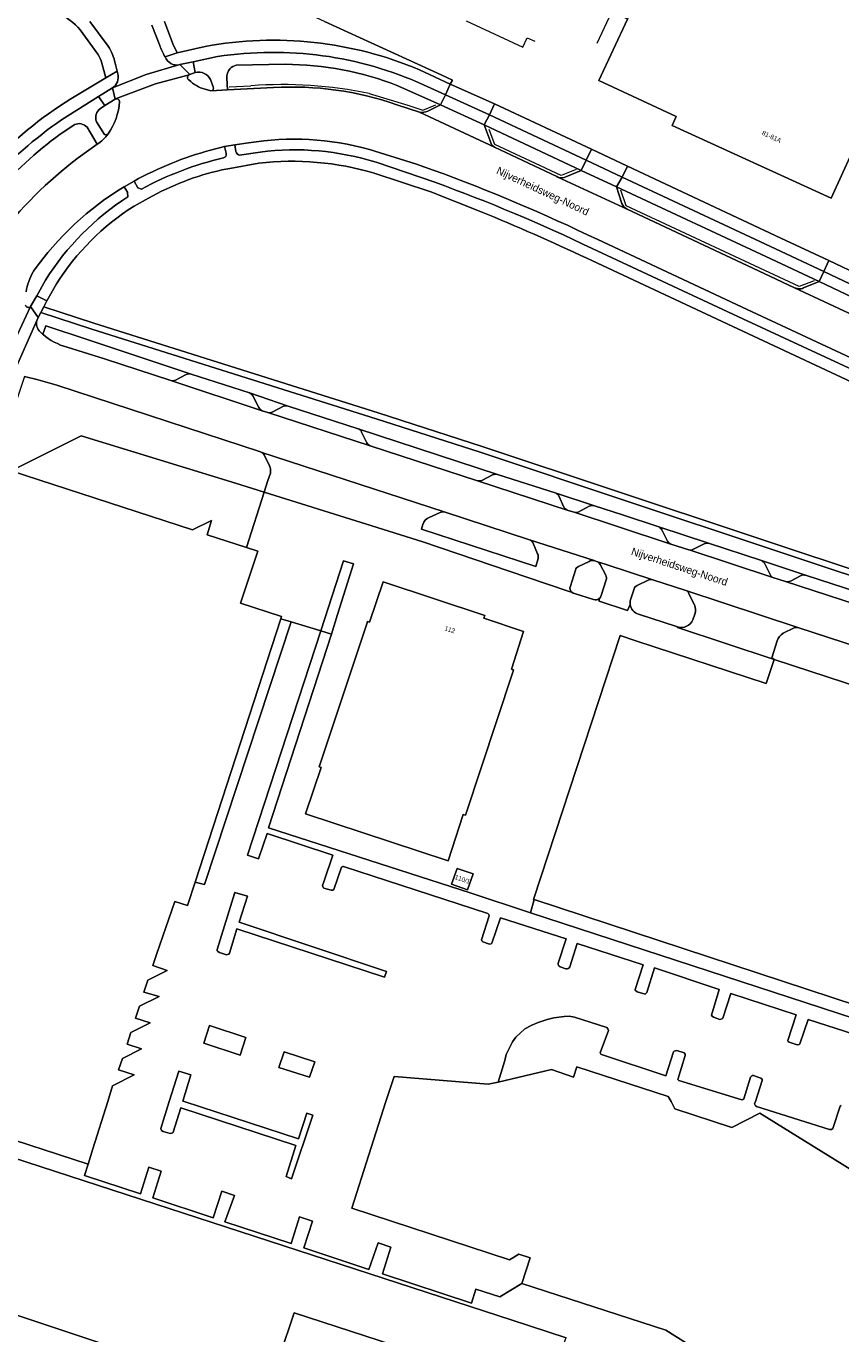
# Model space of a CAD drawing. Header units: metres. Extents: x 151448 to 154749, y 463108 to 465296.
# Tile 143 of 256: x 152706 to 152839, y 464462 to 464676. Entities that reach past the tile are written whole.
import ezdxf
from ezdxf.enums import TextEntityAlignment as Align

# ---------------------------------------------------------------- set-up
doc = ezdxf.new("R2010")
doc.units = ezdxf.units.M
for name, color, linetype, lineweight in [('B-PV-IE-TERREINAFSCHEIDING_KUNSTMATIG_HEKWERK-G', 253, 'Continuous', 9), ('B-PV-OG-BEBOUWING-GV', 1, 'Continuous', 9), ('B-PV-OG-BEBOUWING-T18', 2, 'Continuous', 9), ('B-PV-OG-TERREIN_BEGROEID-GV', 253, 'Continuous', 9), ('B-PV-OG-TERREIN_ERF-GV', 253, 'Continuous', 9), ('B-PV-OG-TOPOGRAFIE-T18', 2, 'Continuous', 9), ('B-PV-VH-GESLOTENVERHARDING_ASFALT-GV', 253, 'Continuous', 9), ('B-PV-VH-OPENVERHARDING_BETONSTRAATSTEEN-GV', 253, 'Continuous', 9), ('B-PV-VH-OPENVERHARDING_TEGEL-GV', 253, 'Continuous', 9)]:
    doc.layers.add(name, color=color, linetype=linetype, lineweight=lineweight)
doc.styles.add('Drong', font='txt', dxfattribs={"height": 1.8})

msp = doc.modelspace()

# ---------------------------------------------------------------- linework, layer by layer
at = {"layer": 'B-PV-IE-TERREINAFSCHEIDING_KUNSTMATIG_HEKWERK-G', "flags": 128}
for points in [[(152777.519, 464676.873), (152786.772, 464672.538), (152787.497, 464674.087), (152788.723, 464673.524)], [(152798.933, 464673.183), (152801.338, 464678.339)], [(152738.757, 464666.04), (152742.315, 464666.217)], [(152761.669, 464664.937), (152767.963, 464663.068), (152770.422, 464662.236), (152772.547, 464663.094)], [(152795.484, 464652.506), (152793.069, 464651.556), (152782.189, 464656.623), (152781.28, 464659.068)], [(152834.395, 464634.302), (152831.937, 464633.354), (152803.646, 464646.569), (152802.78, 464649.123)], [(152747.226, 464579.014), (152748.879, 464578.504)], [(152748.879, 464578.504), (152753.717, 464577.015)], [(152756.452, 464579.701), (152755.465, 464576.476)], [(152755.465, 464576.476), (152745.195, 464544.803), (152778.173, 464534.138)], [(152753.717, 464577.015), (152755.465, 464576.476)], [(152778.173, 464534.138), (152788.044, 464530.858)], [(152788.65, 464533.028), (152788.044, 464530.858)], [(152788.044, 464530.858), (152848.989, 464510.968)], [(152785.054, 464464.205), (152675.161, 464500)]]:
    msp.add_lwpolyline(points, dxfattribs=at)
at = {"layer": 'B-PV-IE-TERREINAFSCHEIDING_KUNSTMATIG_HEKWERK-G'}
msp.add_lwpolyline([(152761.669, 464664.937, 0.0709901), (152742.315, 464666.217)], format="xyb", dxfattribs=at)
at = {"layer": 'B-PV-OG-BEBOUWING-GV', "flags": 128}
for points in [[(152853.139, 464783.228), (152823.59, 464719.448), (152824.038, 464719.243), (152821.342, 464713.509), (152821.103, 464713.656), (152803.912, 464677.138), (152799.184, 464667.095), (152811.847, 464661.188), (152811.187, 464659.743), (152837.215, 464647.858), (152842.275, 464658.941), (152855.061, 464653.103), (152860.258, 464650.73), (152877.517, 464687.376), (152877.128, 464687.641), (152879.736, 464693.166), (152880.065, 464692.99), (152895.887, 464726.708), (152909.901, 464757.056), (152853.223, 464783.409)], [(152785.115, 464570.247), (152785.24, 464570.626), (152784.937, 464570.726), (152786.899, 464576.924), (152780.396, 464579.077), (152780.553, 464579.552), (152763.961, 464585.045), (152761.681, 464578.426), (152761.358, 464578.533), (152761.242, 464578.182), (152753.494, 464554.776), (152753.798, 464554.675), (152751.255, 464547.09), (152774.558, 464539.375), (152777.044, 464546.979), (152777.376, 464546.869)], [(152860.299, 464509.5), (152861.611, 464513.496), (152862.541, 464516.329), (152864.697, 464522.893), (152874.478, 464552.678), (152869.594, 464554.282), (152869.892, 464555.189), (152865.171, 464556.739), (152864.872, 464555.83), (152841.267, 464563.582), (152842.556, 464567.51), (152842.388, 464567.565), (152827.856, 464572.337), (152826.562, 464568.395), (152805.255, 464575.392), (152802.694, 464576.233), (152788.521, 464533.07), (152788.65, 464533.028), (152849.649, 464512.997)], [(152776.034, 464538.148), (152775.113, 464535.552), (152777.706, 464534.632), (152778.627, 464537.228)], [(152735.509, 464512.407), (152734.589, 464509.569), (152740.555, 464507.588), (152741.454, 464510.46)], [(152747.754, 464508.114), (152746.861, 464505.574), (152751.901, 464503.951), (152752.78, 464506.464)]]:
    msp.add_lwpolyline(points, close=True, dxfattribs=at)
for points in [[(152684.172, 464500), (152715.685, 464489.727), (152716.478, 464492.268), (152718.891, 464500), (152719.689, 464502.558), (152723.22, 464504.345), (152720.663, 464505.187), (152721.31, 464507.049), (152724.396, 464508.615), (152722.045, 464509.375), (152722.673, 464511.307), (152725.814, 464512.884), (152723.438, 464513.628), (152724.085, 464515.622), (152727.294, 464517.197), (152724.816, 464517.879), (152725.463, 464519.867), (152728.589, 464521.441), (152726.247, 464522.254), (152726.921, 464524.195), (152729.888, 464532.741), (152731.94, 464532.073), (152733.184, 464535.895), (152747.226, 464579.014), (152747.334, 464579.346), (152740.622, 464581.531), (152741.331, 464583.667), (152743.452, 464590.055), (152741.594, 464590.655), (152735.178, 464592.726), (152735.884, 464595.068), (152732.779, 464593.557), (152703.12, 464603.229)], [(152841.739, 464488.076), (152825.545, 464498.062), (152820.944, 464495.74), (152811.629, 464498.814), (152811.012, 464500), (152810.538, 464500.804), (152795.579, 464505.676), (152795.085, 464503.987), (152791.482, 464505.226), (152782.736, 464503.187), (152781.12, 464502.81), (152765.753, 464504.084), (152764.394, 464500), (152758.806, 464482.533), (152784.621, 464474.104), (152786.1, 464475.002), (152787.973, 464474.393), (152786.611, 464470.198), (152810.152, 464462.555), (152817.329, 464458.061)], [(152692.171, 464430.63), (152694.498, 464437.241), (152696.757, 464436.503), (152694.556, 464429.806), (152712.037, 464424.063), (152714.248, 464430.792), (152777.106, 464410.266), (152784.912, 464434.18), (152786.088, 464437.782), (152786.268, 464438.248), (152788.542, 464445.196), (152788.986, 464446.557), (152790.529, 464451.293), (152790.731, 464451.931), (152749.384, 464465.402), (152744.715, 464451.421), (152662.632, 464478.836), (152653.254, 464450.758)]]:
    msp.add_lwpolyline(points, dxfattribs=at)
at = {"layer": 'B-PV-OG-TERREIN_BEGROEID-GV', "flags": 128}
for points in [[(152769.895, 464668.83), (152774.906, 464666.514), (152775.247, 464667.137), (152773.395, 464667.99), (152754.366, 464676.753), (152733.356, 464686.428), (152733.784, 464687.375), (152729.774, 464685.244), (152728.108, 464681.032)], [(152717.258, 464671.393), (152714.394, 464675.365)], [(152728.176, 464676.726), (152729.556, 464673.096), (152730.233, 464671.59), (152734.84, 464672.663)], [(152712.846, 464664.095), (152718.592, 464667.512), (152717.936, 464669.913)], [(152733.216, 464668.391), (152732.317, 464668.065)], [(152747.908, 464669.744), (152739.911, 464669.572)], [(152736.155, 464666.072), (152735.703, 464667.242)], [(152738.351, 464667.448), (152738.473, 464665.586), (152746.011, 464665.921)], [(152773.294, 464663.097), (152766.332, 464666.232)], [(152720.179, 464664.071), (152720.125, 464664.05), (152718.4, 464662.979), (152717.733, 464662.521)], [(152734.813, 464665.646), (152735.78, 464665.401)], [(152766.148, 464663.132), (152769.873, 464661.895)], [(152771.242, 464662.047), (152773.294, 464663.097)], [(152713.49, 464659.865), (152711.135, 464658.323)], [(152717.038, 464660.336), (152718.354, 464658.276)], [(152793.831, 464651.343), (152796.292, 464652.356), (152780.469, 464659.855), (152781.448, 464657.224)], [(152714.04, 464654.416), (152717.176, 464656.666), (152715.505, 464659.433)], [(152737.981, 464656.282), (152735.686, 464655.679)], [(152738.24, 464655.191), (152737.981, 464656.282)], [(152741.919, 464656.889), (152739.683, 464656.558), (152739.864, 464655.449)], [(152740.458, 464654.856), (152743.839, 464655.371)], [(152772.132, 464652.422), (152769.413, 464653.414), (152761.675, 464655.81)], [(152782.122, 464656.178), (152792.344, 464651.353), (152792.507, 464651.278)], [(152743.618, 464653.553), (152738.851, 464652.695), (152737.576, 464652.465)], [(152762.766, 464653.707), (152772.398, 464650.432)], [(152779.973, 464645.618), (152771.714, 464648.86), (152762.483, 464651.931)], [(152722.191, 464648.058), (152722.1, 464648.817), (152721.581, 464649.71)], [(152723.203, 464650.624), (152723.823, 464649.541), (152724.431, 464649.323)], [(152802.081, 464649.71), (152802.979, 464646.973)], [(152832.683, 464633.139), (152835.22, 464634.186), (152827.339, 464637.878), (152802.081, 464649.71)], [(152725.554, 464647.844), (152723.194, 464646.523)], [(152803.823, 464646.042), (152826.22, 464635.499), (152831.224, 464633.143), (152831.892, 464633.01)], [(152798.139, 464639.572), (152822.73, 464628.086), (152873.753, 464604.432), (152891.707, 464593.416), (152893.109, 464592.738), (152893.838, 464594.332), (152892.314, 464595.073), (152891.301, 464595.667), (152874.341, 464605.862), (152823.452, 464629.619), (152799.016, 464641.061)], [(152872.735, 464602.685), (152821.959, 464626.449), (152797.225, 464638.01)], [(152706.757, 464635.872), (152706.713, 464635.795)], [(152707.3, 464631.869), (152708.738, 464634.413)], [(152706.287, 464630.075), (152707.3, 464631.869)], [(152710.51, 464633.795), (152708.933, 464631.037), (152708.425, 464630.041), (152716.614, 464627.356), (152763.111, 464612.69), (152780.124, 464607.188), (152867.839, 464577.985)], [(152867.839, 464577.985), (152780.124, 464607.188), (152763.111, 464612.69), (152716.614, 464627.356), (152708.425, 464630.041), (152707.965, 464629.139), (152716.308, 464626.404), (152762.807, 464611.737), (152779.812, 464606.238), (152803.786, 464598.257), (152874.404, 464574.746)], [(152732.514, 464619.045), (152715.684, 464624.647), (152708.745, 464626.952), (152708.26, 464625.557)], [(152712.272, 464623.434), (152718.365, 464621.561), (152729.228, 464617.99)], [(152729.987, 464618.047), (152731.743, 464618.97)], [(152743.921, 464606.284), (152743.885, 464606.296), (152710.566, 464617.221), (152707.545, 464618.128), (152705.294, 464618.663), (152701.145, 464606.388), (152699.963, 464606.797), (152699.455, 464605.234), (152700.65, 464604.868), (152699.512, 464601.424)], [(152748.382, 464613.783), (152742.091, 464615.947)], [(152742.631, 464615.473), (152743.584, 464613.595)], [(152744.163, 464613.041), (152745.099, 464612.731)], [(152745.791, 464612.832), (152747.629, 464613.809)], [(152699.512, 464601.424), (152702.643, 464602.991), (152702.438, 464603.452), (152703.12, 464603.229), (152714.551, 464608.949), (152739.78, 464601.175), (152744.475, 464599.706), (152744.488, 464599.702), (152745.102, 464601.621), (152745.497, 464602.853)], [(152782.613, 464602.617), (152759.847, 464610.106)], [(152760.394, 464609.544), (152761.283, 464607.797)], [(152761.799, 464607.322), (152779.371, 464601.587)], [(152745.367, 464604.046), (152744.456, 464605.817)], [(152780.068, 464601.644), (152781.947, 464602.589)], [(152798.513, 464597.505), (152792.225, 464599.536)], [(152792.686, 464599.104), (152793.494, 464597.268)], [(152773.25, 464596.403), (152771.456, 464595.592)], [(152787.879, 464591.939), (152773.916, 464596.485)], [(152794.185, 464596.738), (152795.185, 464596.418)], [(152795.848, 464596.433), (152797.644, 464597.4)], [(152770.419, 464594.423), (152770.178, 464593.646), (152788.893, 464587.553), (152789.272, 464588.888)], [(152817.11, 464591.347), (152808.993, 464594.035)], [(152809.481, 464593.569), (152810.443, 464591.685)], [(152789.185, 464589.632), (152788.387, 464591.465)], [(152810.981, 464591.21), (152813.923, 464590.287), (152813.958, 464590.275)], [(152814.599, 464590.316), (152816.426, 464591.25)], [(152795.375, 464586.95), (152794.561, 464584.35)], [(152797.606, 464588.397), (152795.881, 464587.532)], [(152798.815, 464588.384), (152798.419, 464588.512)], [(152800.347, 464586.129), (152799.447, 464587.879)], [(152832.996, 464586.119), (152825.785, 464588.508)], [(152826.303, 464588.089), (152827.274, 464586.136)], [(152799.608, 464582.783), (152800.423, 464585.347)], [(152807.273, 464585.3), (152805.463, 464584.451)], [(152813.412, 464583.634), (152808.045, 464585.364), (152808.036, 464585.367)], [(152827.672, 464585.737), (152829.749, 464585.079)], [(152830.524, 464585.169), (152832.296, 464586.083)], [(152795.207, 464583.14), (152798.338, 464582.155)], [(152804.954, 464583.901), (152804.392, 464582.107)], [(152814.84, 464581.292), (152813.939, 464583.093)], [(152805.716, 464579.742), (152811.926, 464577.706)], [(152814.595, 464578.814), (152814.915, 464579.771)], [(152831.162, 464577.491), (152829.369, 464576.622)], [(152841.757, 464574.322), (152831.728, 464577.555)], [(152828.392, 464575.37), (152827.484, 464572.612), (152827.856, 464572.337), (152842.388, 464567.565), (152842.484, 464567.842), (152843.442, 464570.597)]]:
    msp.add_lwpolyline(points, dxfattribs=at)
at = {"layer": 'B-PV-OG-TERREIN_BEGROEID-GV'}
for points in [[(152714.394, 464675.365, 0.1140823), (152710.813, 464678.085)], [(152734.84, 464672.663, -0.1464826), (152769.895, 464668.83)], [(152717.936, 464669.913, 0.0714785), (152717.258, 464671.393)], [(152735.703, 464667.242, 0.3526067), (152733.216, 464668.391)], [(152738.874, 464669.011, 0.1592477), (152738.351, 464667.448)], [(152739.911, 464669.572, 0.1514247), (152738.874, 464669.011)], [(152766.332, 464666.232, 0.090744), (152747.908, 464669.744)], [(152732.211, 464668.025, 0.5758525), (152732.173, 464667.175)], [(152732.173, 464667.175, 0.1172159), (152734.813, 464665.646)], [(152732.317, 464668.065, 0.0557809), (152732.211, 464668.025)], [(152735.78, 464665.401, 0.5387964), (152736.155, 464666.072)], [(152689.3, 464639.039, -0.1287599), (152712.846, 464664.095)], [(152720.813, 464663.642, 0.4825245), (152720.179, 464664.071)], [(152746.011, 464665.921, -0.099076), (152766.148, 464663.132)], [(152717.733, 464662.521, 0.3445547), (152717.038, 464660.336)], [(152718.953, 464658.356, 0.1396329), (152720.813, 464663.642)], [(152769.873, 464661.895, 0.1182555), (152771.242, 464662.047)], [(152715.505, 464659.433, 0.337389), (152713.49, 464659.865)], [(152711.135, 464658.323, 0.1133291), (152692.024, 464636.102)], [(152718.354, 464658.276, 0.404156), (152718.953, 464658.356)], [(152761.675, 464655.81, 0.1089807), (152741.919, 464656.889)], [(152735.686, 464655.679, 0.0601864), (152723.203, 464650.624)], [(152739.864, 464655.449, 0.2552648), (152740.458, 464654.856)], [(152743.839, 464655.371, -0.1090484), (152762.766, 464653.707)], [(152781.448, 464657.224, 0.2278132), (152782.122, 464656.178)], [(152700.794, 464641.174, -0.0685593), (152714.04, 464654.416)], [(152724.431, 464649.323, -0.067112), (152737.828, 464654.43)], [(152737.828, 464654.43, 0.219185), (152738.207, 464654.717)], [(152738.207, 464654.717, 0.2174214), (152738.24, 464655.191)], [(152762.483, 464651.931, 0.1008192), (152743.618, 464653.553)], [(152737.576, 464652.465, 0.0709567), (152725.554, 464647.844)], [(152799.016, 464641.061, 0.0239212), (152772.132, 464652.422)], [(152792.507, 464651.278, 0.216764), (152793.831, 464651.343)], [(152721.581, 464649.71, 0.1025735), (152706.757, 464635.872)], [(152772.398, 464650.432, -0.0253941), (152798.139, 464639.572)], [(152708.738, 464634.413, -0.111078), (152722.191, 464648.058)], [(152802.979, 464646.973, 0.179756), (152803.823, 464646.042)], [(152723.194, 464646.523, 0.111837), (152710.51, 464633.795)], [(152797.225, 464638.01, 0.0118255), (152779.973, 464645.618)], [(152706.713, 464635.795, 0.0887645), (152705.557, 464632.502)], [(152831.892, 464633.01, 0.1757935), (152832.683, 464633.139)], [(152705.449, 464630.32, 0.5527106), (152706.287, 464630.075)], [(152708.26, 464625.557, 0.1103756), (152712.272, 464623.434)], [(152731.743, 464618.97, -0.172511), (152732.514, 464619.045)], [(152729.228, 464617.99, 0.1884315), (152729.987, 464618.047)], [(152742.091, 464615.947, -0.1814611), (152742.631, 464615.473)], [(152743.584, 464613.595, 0.1897667), (152744.163, 464613.041)], [(152745.099, 464612.731, 0.1862454), (152745.791, 464612.832)], [(152747.629, 464613.809, -0.143393), (152748.382, 464613.783)], [(152759.847, 464610.106, -0.2443563), (152760.394, 464609.544)], [(152744.456, 464605.817, 0.1935344), (152743.921, 464606.284)], [(152761.283, 464607.797, 0.1604616), (152761.799, 464607.322)], [(152745.497, 464602.853, 0.1458544), (152745.367, 464604.046)], [(152781.947, 464602.589, -0.153135), (152782.613, 464602.617)], [(152779.371, 464601.587, 0.1734971), (152780.068, 464601.644)], [(152792.225, 464599.536, -0.1333001), (152792.686, 464599.104)], [(152771.456, 464595.592, 0.1976404), (152770.419, 464594.423)], [(152773.916, 464596.485, 0.1833618), (152773.25, 464596.403)], [(152793.494, 464597.268, 0.1302248), (152794.185, 464596.738)], [(152795.185, 464596.418, 0.1342722), (152795.848, 464596.433)], [(152797.644, 464597.4, -0.1806715), (152798.513, 464597.505)], [(152808.993, 464594.035, -0.1635318), (152809.481, 464593.569)], [(152788.387, 464591.465, 0.2015994), (152787.879, 464591.939)], [(152810.443, 464591.685, 0.1588721), (152810.981, 464591.21)], [(152816.426, 464591.25, -0.1737989), (152817.11, 464591.347)], [(152789.272, 464588.888, 0.1894406), (152789.185, 464589.632)], [(152813.958, 464590.275, 0.1824793), (152814.599, 464590.316)], [(152795.881, 464587.532, 0.2995832), (152795.375, 464586.95)], [(152798.419, 464588.512, 0.2128824), (152797.606, 464588.397)], [(152799.447, 464587.879, 0.1785716), (152798.815, 464588.384)], [(152825.785, 464588.508, -0.1376033), (152826.303, 464588.089)], [(152800.423, 464585.347, 0.1942785), (152800.347, 464586.129)], [(152808.036, 464585.367, 0.2030759), (152807.273, 464585.3)], [(152827.274, 464586.136, 0.1718931), (152827.672, 464585.737)], [(152829.749, 464585.079, 0.1677276), (152830.524, 464585.169)], [(152832.296, 464586.083, -0.1799649), (152832.996, 464586.119)], [(152794.561, 464584.35, 0.3435504), (152794.795, 464583.325)], [(152794.795, 464583.325, 0.1346782), (152795.207, 464583.14)], [(152799.279, 464582.292, 0.1562628), (152799.608, 464582.783)], [(152805.463, 464584.451, 0.2011607), (152804.954, 464583.901)], [(152813.939, 464583.093, 0.2396841), (152813.412, 464583.634)], [(152798.338, 464582.155, 0.2668068), (152799.279, 464582.292)], [(152804.392, 464582.107, 0.1069108), (152804.321, 464581.349)], [(152804.321, 464581.349, 0.3131156), (152805.716, 464579.742)], [(152814.915, 464579.771, 0.1900309), (152814.84, 464581.292)], [(152812.094, 464577.651, 0.3699839), (152814.595, 464578.814)], [(152811.926, 464577.706, 0.0196492), (152812.094, 464577.651)], [(152829.369, 464576.622, 0.1728051), (152828.392, 464575.37)], [(152831.728, 464577.555, 0.1659539), (152831.162, 464577.491)]]:
    msp.add_lwpolyline(points, format="xyb", dxfattribs=at)
at = {"layer": 'B-PV-OG-TERREIN_ERF-GV', "flags": 128}
for points in [[(152850.959, 464784.239), (152853.139, 464783.228), (152853.223, 464783.409), (152909.901, 464757.056), (152895.887, 464726.708), (152880.065, 464692.99), (152879.736, 464693.166), (152877.128, 464687.641), (152877.517, 464687.376), (152860.258, 464650.73), (152855.061, 464653.103), (152842.275, 464658.941), (152837.215, 464647.858), (152811.187, 464659.743), (152811.847, 464661.188), (152799.184, 464667.095), (152803.912, 464677.138), (152801.52, 464678.255), (152801.338, 464678.339), (152850.778, 464784.323)], [(152741.594, 464590.655), (152744.488, 464599.702), (152744.475, 464599.706), (152739.78, 464601.175), (152714.551, 464608.949), (152703.12, 464603.229), (152732.779, 464593.557), (152735.884, 464595.068), (152735.178, 464592.726)], [(152756.452, 464579.701), (152759.111, 464587.997), (152757.459, 464588.468), (152753.717, 464577.015), (152755.465, 464576.476)], [(152785.115, 464570.247), (152777.376, 464546.869), (152777.044, 464546.979), (152774.558, 464539.375), (152751.255, 464547.09), (152753.798, 464554.675), (152753.494, 464554.776), (152761.242, 464578.182), (152761.358, 464578.533), (152761.681, 464578.426), (152763.961, 464585.045), (152780.553, 464579.552), (152780.396, 464579.077), (152786.899, 464576.924), (152784.937, 464570.726), (152785.24, 464570.626)], [(152747.226, 464579.014), (152733.184, 464535.895), (152734.715, 464535.501), (152748.879, 464578.504)], [(152776.034, 464538.148), (152778.627, 464537.228), (152777.706, 464534.632), (152775.113, 464535.552)], [(152738.807, 464524.258), (152738.72, 464524.119), (152738.309, 464524.017), (152737.16, 464524.378), (152736.881, 464524.529), (152736.81, 464524.65), (152736.773, 464524.864), (152739.698, 464534.205), (152741.756, 464533.591), (152740.411, 464529.33), (152764.468, 464521.292), (152764.149, 464520.328), (152740.025, 464528.269)], [(152738.807, 464524.258), (152740.025, 464528.269), (152764.149, 464520.328), (152764.468, 464521.292), (152740.411, 464529.33), (152741.756, 464533.591), (152739.698, 464534.205), (152736.773, 464524.864), (152736.81, 464524.65), (152736.881, 464524.529), (152737.16, 464524.378), (152738.309, 464524.017), (152738.72, 464524.119)], [(152848.989, 464510.968), (152849.649, 464512.997), (152788.65, 464533.028), (152788.044, 464530.858)], [(152735.509, 464512.407), (152741.454, 464510.46), (152740.555, 464507.588), (152734.589, 464509.569)], [(152747.754, 464508.114), (152752.78, 464506.464), (152751.901, 464503.951), (152746.861, 464505.574)], [(152727.688, 464495.259), (152727.967, 464495.108), (152729.116, 464494.747), (152729.527, 464494.849), (152729.614, 464494.988), (152730.825, 464498.975), (152749.681, 464492.785), (152748.06, 464487.73), (152748.97, 464487.353), (152752.42, 464497.777), (152751.449, 464498.11), (152750.071, 464493.895), (152731.401, 464500), (152731.159, 464500.074), (152732.459, 464504.355), (152730.509, 464504.947), (152728.96, 464500), (152727.58, 464495.594), (152727.617, 464495.38)], [(152727.688, 464495.259), (152727.617, 464495.38), (152727.58, 464495.594), (152728.96, 464500), (152730.509, 464504.947), (152732.459, 464504.355), (152731.159, 464500.074), (152731.401, 464500), (152750.071, 464493.895), (152751.449, 464498.11), (152752.42, 464497.777), (152748.97, 464487.353), (152748.06, 464487.73), (152749.681, 464492.785), (152730.825, 464498.975), (152729.614, 464494.988), (152729.527, 464494.849), (152729.116, 464494.747), (152727.967, 464495.108)], [(152790.731, 464451.931), (152793.756, 464461.11), (152793.876, 464461.332), (152785.054, 464464.205), (152675.161, 464500), (152670.104, 464501.648), (152669.579, 464500), (152669.393, 464499.415), (152680.809, 464495.705), (152680.934, 464496.089), (152692.837, 464492.22), (152690.489, 464484.998), (152678.619, 464488.857), (152678.893, 464489.701), (152667.481, 464493.41), (152667.099, 464492.21), (152665.048, 464486.021), (152662.632, 464478.836), (152744.715, 464451.421), (152749.384, 464465.402)]]:
    msp.add_lwpolyline(points, close=True, dxfattribs=at)
for points in [[(152754.366, 464676.753), (152773.395, 464667.99), (152775.247, 464667.137), (152774.906, 464666.514), (152782.115, 464663.256), (152798.02, 464655.844), (152803.883, 464653.05), (152828.953, 464641.305), (152836.81, 464637.624), (152842.3, 464635.035)], [(152744.488, 464599.702), (152741.594, 464590.655), (152743.452, 464590.055), (152741.331, 464583.667), (152740.622, 464581.531), (152747.334, 464579.346), (152747.226, 464579.014), (152748.879, 464578.504), (152753.717, 464577.015), (152757.459, 464588.468), (152759.111, 464587.997), (152756.452, 464579.701), (152755.465, 464576.476), (152745.195, 464544.803), (152778.173, 464534.138), (152788.044, 464530.858), (152788.65, 464533.028), (152788.521, 464533.07), (152802.694, 464576.233), (152805.255, 464575.392), (152826.562, 464568.395), (152827.856, 464572.337), (152812.046, 464577.543), (152812.094, 464577.651)], [(152794.795, 464583.325), (152794.343, 464583.476), (152787.426, 464585.793), (152770.445, 464591.577), (152761.188, 464594.476), (152744.488, 464599.702)], [(152798.338, 464582.155), (152795.207, 464583.14)], [(152804.321, 464581.349), (152803.908, 464580.365), (152799.277, 464581.858), (152799.279, 464582.292)], [(152792.579, 464522.661), (152793.888, 464526.597), (152783.144, 464530.058), (152781.732, 464525.903), (152781.602, 464525.812), (152781.324, 464525.765), (152780.258, 464526.113), (152780.097, 464526.284), (152780.012, 464526.477), (152781.262, 464530.379), (152781.189, 464530.594), (152781.044, 464530.753), (152757.474, 464538.456), (152757.32, 464538.457), (152757.142, 464538.354), (152755.861, 464534.705), (152755.683, 464534.581), (152755.437, 464534.565), (152754.253, 464534.935), (152754.118, 464535.023), (152754, 464535.319), (152754.271, 464536.124), (152755.678, 464540.309), (152744.972, 464543.859), (152743.569, 464539.728), (152741.731, 464540.327), (152753.717, 464577.015), (152748.879, 464578.504), (152734.715, 464535.501), (152733.184, 464535.895), (152731.94, 464532.073), (152729.888, 464532.741), (152726.921, 464524.195), (152726.247, 464522.254), (152728.589, 464521.441), (152725.463, 464519.867), (152724.816, 464517.879), (152727.294, 464517.197), (152724.085, 464515.622), (152723.438, 464513.628), (152725.814, 464512.884), (152722.673, 464511.307), (152722.045, 464509.375), (152724.396, 464508.615), (152721.31, 464507.049), (152720.663, 464505.187), (152723.22, 464504.345), (152719.689, 464502.558), (152718.891, 464500), (152716.478, 464492.268), (152715.685, 464489.727), (152715.111, 464487.887), (152724.248, 464484.869), (152725.62, 464489.249), (152727.635, 464488.584), (152726.263, 464484.204), (152736.134, 464480.944), (152737.538, 464485.314), (152739.613, 464484.628), (152738.068, 464480.305), (152748.886, 464476.732), (152750.267, 464481.109), (152752.405, 464480.43), (152750.987, 464476.038), (152761.615, 464472.528), (152763.108, 464476.862), (152765.188, 464476.183), (152763.827, 464471.798), (152778.403, 464466.987), (152779.083, 464469.268), (152783.024, 464468.033), (152786.611, 464470.198)], [(152811.926, 464577.706), (152805.716, 464579.742)], [(152788.044, 464530.858), (152778.173, 464534.138), (152745.195, 464544.803), (152755.465, 464576.476), (152753.717, 464577.015), (152741.731, 464540.327), (152743.569, 464539.728), (152744.972, 464543.859), (152755.678, 464540.309), (152754.271, 464536.124), (152754, 464535.319), (152754.118, 464535.023), (152754.253, 464534.935), (152755.437, 464534.565), (152755.683, 464534.581), (152755.861, 464534.705), (152757.142, 464538.354), (152757.32, 464538.457), (152757.474, 464538.456), (152781.044, 464530.753), (152781.189, 464530.594), (152781.262, 464530.379), (152780.012, 464526.477), (152780.097, 464526.284), (152780.258, 464526.113), (152781.324, 464525.765), (152781.602, 464525.812), (152781.732, 464525.903), (152783.144, 464530.058), (152793.888, 464526.597), (152792.579, 464522.661)], [(152848.989, 464510.968), (152788.044, 464530.858)], [(152794.446, 464522.056), (152795.657, 464525.853), (152806.476, 464522.367), (152805.136, 464518.34), (152805.167, 464518.209), (152805.453, 464517.966), (152806.79, 464517.585), (152807.033, 464517.819), (152808.317, 464521.849), (152818.897, 464518.32), (152817.62, 464514.113), (152817.718, 464513.944), (152817.927, 464513.809), (152818.996, 464513.417), (152819.375, 464513.524), (152819.474, 464513.652), (152820.775, 464517.672), (152831.465, 464514.206), (152830.112, 464509.978), (152830.179, 464509.833), (152830.322, 464509.728), (152831.661, 464509.254), (152831.96, 464509.344), (152832.063, 464509.455), (152833.413, 464513.422), (152842.453, 464510.519)], [(152842.453, 464510.519), (152833.413, 464513.422), (152832.063, 464509.455), (152831.96, 464509.344), (152831.661, 464509.254), (152830.322, 464509.728), (152830.179, 464509.833), (152830.112, 464509.978), (152831.465, 464514.206), (152820.775, 464517.672), (152819.474, 464513.652), (152819.375, 464513.524), (152818.996, 464513.417), (152817.927, 464513.809), (152817.718, 464513.944), (152817.62, 464514.113), (152818.897, 464518.32), (152808.317, 464521.849), (152807.033, 464517.819), (152806.79, 464517.585), (152805.453, 464517.966), (152805.167, 464518.209), (152805.136, 464518.34), (152806.476, 464522.367), (152795.657, 464525.853), (152794.446, 464522.056)], [(152792.898, 464522.028), (152793.815, 464521.732)], [(152793.815, 464521.732), (152792.898, 464522.028)], [(152786.611, 464470.198), (152787.973, 464474.393), (152786.1, 464475.002), (152784.621, 464474.104), (152758.806, 464482.533), (152764.394, 464500), (152765.753, 464504.084), (152781.12, 464502.81), (152782.736, 464503.187), (152783.823, 464506.731), (152784.059, 464507.698), (152785.085, 464509.783), (152785.639, 464510.537), (152787.128, 464511.865), (152788.261, 464512.514), (152789.272, 464512.936), (152790.763, 464513.426), (152791.856, 464513.696), (152793.517, 464513.905), (152794.346, 464513.957), (152795.248, 464513.817), (152800.498, 464512.095), (152800.693, 464511.875), (152800.792, 464511.631), (152799.427, 464507.965), (152799.535, 464507.744), (152799.663, 464507.661), (152810.139, 464504.2), (152811.437, 464508.105), (152811.523, 464508.211), (152811.728, 464508.312), (152811.951, 464508.349), (152813.143, 464507.976), (152813.322, 464507.749), (152813.331, 464507.531), (152812.144, 464503.585), (152812.278, 464503.454), (152822.6, 464500.274), (152822.743, 464500.301), (152822.888, 464500.453), (152824.027, 464503.98), (152824.287, 464504.227), (152824.497, 464504.233), (152825.707, 464503.813), (152825.887, 464503.629), (152825.925, 464503.458), (152824.811, 464500), (152824.68, 464499.594), (152824.805, 464499.297), (152824.96, 464499.185), (152836.941, 464495.405), (152837.274, 464495.414), (152837.457, 464495.575), (152838.654, 464499.254), (152838.832, 464499.359)], [(152838.832, 464499.359), (152838.654, 464499.254), (152837.457, 464495.575), (152837.274, 464495.414), (152836.941, 464495.405), (152824.96, 464499.185), (152824.805, 464499.297), (152824.68, 464499.594), (152824.811, 464500), (152825.925, 464503.458), (152825.887, 464503.629), (152825.707, 464503.813), (152824.497, 464504.233), (152824.287, 464504.227), (152824.027, 464503.98), (152822.888, 464500.453), (152822.743, 464500.301), (152822.6, 464500.274), (152812.278, 464503.454), (152812.144, 464503.585), (152813.331, 464507.531), (152813.322, 464507.749), (152813.143, 464507.976), (152811.951, 464508.349), (152811.728, 464508.312), (152811.523, 464508.211), (152811.437, 464508.105), (152810.139, 464504.2), (152799.663, 464507.661), (152799.535, 464507.744), (152799.427, 464507.965), (152800.792, 464511.631), (152800.693, 464511.875), (152800.498, 464512.095), (152795.248, 464513.817), (152794.346, 464513.957), (152793.517, 464513.905), (152791.856, 464513.696), (152790.763, 464513.426), (152789.272, 464512.936), (152788.261, 464512.514), (152787.128, 464511.865), (152785.639, 464510.537), (152785.085, 464509.783), (152784.059, 464507.698), (152783.823, 464506.731), (152782.736, 464503.187), (152791.482, 464505.226), (152795.085, 464503.987), (152795.579, 464505.676), (152810.538, 464500.804), (152811.012, 464500), (152811.629, 464498.814), (152820.944, 464495.74), (152825.545, 464498.062), (152841.739, 464488.076)], [(152675.161, 464500), (152785.054, 464464.205), (152793.876, 464461.332)], [(152817.329, 464458.061), (152810.152, 464462.555), (152786.611, 464470.198), (152783.024, 464468.033), (152779.083, 464469.268), (152778.403, 464466.987), (152763.827, 464471.798), (152765.188, 464476.183), (152763.108, 464476.862), (152761.615, 464472.528), (152750.987, 464476.038), (152752.405, 464480.43), (152750.267, 464481.109), (152748.886, 464476.732), (152738.068, 464480.305), (152739.613, 464484.628), (152737.538, 464485.314), (152736.134, 464480.944), (152726.263, 464484.204), (152727.635, 464488.584), (152725.62, 464489.249), (152724.248, 464484.869), (152715.111, 464487.887), (152715.685, 464489.727), (152684.172, 464500)]]:
    msp.add_lwpolyline(points, dxfattribs=at)
at = {"layer": 'B-PV-OG-TERREIN_ERF-GV'}
for points in [[(152795.207, 464583.14, -0.1346782), (152794.795, 464583.325)], [(152799.279, 464582.292, -0.2668068), (152798.338, 464582.155)], [(152805.716, 464579.742, -0.3131156), (152804.321, 464581.349)], [(152812.094, 464577.651, -0.0196492), (152811.926, 464577.706)], [(152792.579, 464522.661, 0.4182945), (152792.898, 464522.028)], [(152792.898, 464522.028, -0.4182945), (152792.579, 464522.661)], [(152793.815, 464521.732, 0.4218216), (152794.446, 464522.056)], [(152794.446, 464522.056, -0.4218216), (152793.815, 464521.732)]]:
    msp.add_lwpolyline(points, format="xyb", dxfattribs=at)
at = {"layer": 'B-PV-VH-GESLOTENVERHARDING_ASFALT-GV', "flags": 128}
for points in [[(152715.959, 464676.761), (152718.991, 464672.689)], [(152727.394, 464672.841), (152726.129, 464676.153)], [(152719.695, 464665.902), (152725.166, 464668.045), (152730.684, 464669.684)], [(152732.317, 464668.065), (152730.684, 464669.684), (152725.166, 464668.045), (152719.695, 464665.902), (152720.125, 464664.05), (152720.179, 464664.071), (152726.704, 464666.564), (152732.211, 464668.025)], [(152720.105, 464669.925), (152720.431, 464668.606), (152720.541, 464668.162)], [(152732.211, 464668.025), (152726.704, 464666.564), (152720.179, 464664.071)], [(152746.011, 464665.921), (152738.473, 464665.586), (152735.78, 464665.401), (152734.813, 464665.646)], [(152899.893, 464601.819), (152897.684, 464602.562), (152892.676, 464604.503), (152880.985, 464609.97), (152876.755, 464611.953), (152865.722, 464617.068), (152858.27, 464620.578), (152849.527, 464624.665), (152842.453, 464627.943), (152831.224, 464633.143), (152826.22, 464635.499), (152803.823, 464646.042), (152792.507, 464651.278), (152792.344, 464651.353), (152782.122, 464656.178), (152769.873, 464661.895), (152766.148, 464663.132)], [(152717.176, 464656.666), (152714.04, 464654.416)], [(152735.686, 464655.679), (152737.981, 464656.282), (152739.683, 464656.558), (152741.919, 464656.889)], [(152761.675, 464655.81), (152769.413, 464653.414), (152772.132, 464652.422)], [(152721.581, 464649.71), (152723.203, 464650.624)], [(152799.016, 464641.061), (152823.452, 464629.619), (152874.341, 464605.862), (152891.301, 464595.667), (152892.314, 464595.073), (152893.838, 464594.332), (152896.187, 464593.191), (152900.367, 464591.159)], [(152706.713, 464635.795), (152706.757, 464635.872)], [(152700.745, 464617.007), (152703.43, 464623.967), (152706.287, 464630.075)], [(152707.334, 464627.894), (152702.729, 464617.471)], [(152886.299, 464566.521), (152880.174, 464568.6), (152864.359, 464573.789), (152863.36, 464574.133), (152845.684, 464579.883), (152843.618, 464580.546), (152829.749, 464585.079), (152827.672, 464585.737), (152813.958, 464590.275), (152813.923, 464590.287), (152810.981, 464591.21), (152802.404, 464594.038), (152795.185, 464596.418), (152794.185, 464596.738), (152779.371, 464601.587), (152761.799, 464607.322), (152745.099, 464612.731), (152744.163, 464613.041), (152729.228, 464617.99), (152718.365, 464621.561), (152712.272, 464623.434)], [(152705.294, 464618.663), (152707.545, 464618.128), (152710.566, 464617.221), (152743.885, 464606.296), (152743.921, 464606.284), (152773.916, 464596.485), (152787.879, 464591.939), (152798.419, 464588.512), (152798.815, 464588.384), (152800.387, 464587.87), (152808.036, 464585.367), (152808.045, 464585.364), (152813.412, 464583.634), (152831.728, 464577.555), (152841.757, 464574.322), (152861.481, 464567.737), (152862.973, 464567.256), (152882.208, 464560.987)]]:
    msp.add_lwpolyline(points, dxfattribs=at)
at = {"layer": 'B-PV-VH-GESLOTENVERHARDING_ASFALT-GV'}
for points in [[(152718.991, 464672.689, -0.0912267), (152720.105, 464669.925)], [(152728.283, 464670.988, -0.0685523), (152727.394, 464672.841)], [(152730.684, 464669.684, -0.3922305), (152728.283, 464670.988)], [(152720.541, 464668.162, -0.3231156), (152719.695, 464665.902)], [(152732.173, 464667.175, -0.5758525), (152732.211, 464668.025)], [(152734.813, 464665.646, -0.1172159), (152732.173, 464667.175)], [(152732.211, 464668.025, -0.0557809), (152732.317, 464668.065)], [(152720.179, 464664.071, -0.4825245), (152720.813, 464663.642)], [(152766.148, 464663.132, 0.099076), (152746.011, 464665.921)], [(152720.813, 464663.642, -0.1396329), (152718.953, 464658.356)], [(152718.953, 464658.356, -0.0983447), (152717.176, 464656.666)], [(152741.919, 464656.889, -0.1089807), (152761.675, 464655.81)], [(152723.203, 464650.624, -0.0601864), (152735.686, 464655.679)], [(152714.04, 464654.416, 0.0685593), (152700.794, 464641.174)], [(152772.132, 464652.422, -0.0239212), (152799.016, 464641.061)], [(152706.757, 464635.872, -0.1025735), (152721.581, 464649.71)], [(152705.557, 464632.502, -0.0887645), (152706.713, 464635.795)], [(152706.287, 464630.075, -0.5527106), (152705.449, 464630.32)], [(152707.842, 464625.934, -0.287022), (152707.334, 464627.894)], [(152708.26, 464625.557, -0.0113554), (152707.842, 464625.934)], [(152712.272, 464623.434, -0.1103756), (152708.26, 464625.557)]]:
    msp.add_lwpolyline(points, format="xyb", dxfattribs=at)
at = {"layer": 'B-PV-VH-GESLOTENVERHARDING_ASFALT-GV', "flags": 128}
for points in [[(152732.866, 464670.167), (152730.684, 464669.684), (152732.317, 464668.065), (152733.216, 464668.391)], [(152717.407, 464664.497), (152718.4, 464662.979), (152720.125, 464664.05), (152719.695, 464665.902)], [(152707.505, 464628.282), (152707.965, 464629.139), (152708.425, 464630.041), (152708.933, 464631.037), (152707.3, 464631.869), (152706.287, 464630.075)], [(152707.505, 464628.282), (152706.287, 464630.075), (152703.43, 464623.967), (152700.745, 464617.007), (152702.729, 464617.471), (152707.334, 464627.894)]]:
    msp.add_lwpolyline(points, close=True, dxfattribs=at)
at = {"layer": 'B-PV-VH-OPENVERHARDING_BETONSTRAATSTEEN-GV', "flags": 128}
for points in [[(152736.869, 464671.01), (152732.866, 464670.167), (152733.216, 464668.391)], [(152739.911, 464669.572), (152747.908, 464669.744)], [(152735.703, 464667.242), (152736.155, 464666.072)], [(152735.78, 464665.401), (152738.473, 464665.586), (152738.351, 464667.448)], [(152766.332, 464666.232), (152773.294, 464663.097), (152774.114, 464664.74), (152770.538, 464666.39)], [(152717.733, 464662.521), (152718.4, 464662.979), (152717.407, 464664.497), (152711.325, 464660.634)], [(152769.873, 464661.895), (152782.122, 464656.178)], [(152781.448, 464657.224), (152780.469, 464659.855), (152773.294, 464663.097), (152771.242, 464662.047)], [(152711.135, 464658.323), (152713.49, 464659.865)], [(152718.354, 464658.276), (152717.038, 464660.336)], [(152715.505, 464659.433), (152717.176, 464656.666)], [(152739.864, 464655.449), (152739.683, 464656.558), (152737.981, 464656.282), (152738.24, 464655.191)], [(152743.839, 464655.371), (152740.458, 464654.856)], [(152737.576, 464652.465), (152738.851, 464652.695), (152743.618, 464653.553)], [(152772.398, 464650.432), (152762.766, 464653.707)], [(152762.483, 464651.931), (152771.714, 464648.86), (152779.973, 464645.618)], [(152792.507, 464651.278), (152803.823, 464646.042)], [(152802.979, 464646.973), (152802.081, 464649.71), (152796.292, 464652.356), (152793.831, 464651.343)], [(152724.431, 464649.323), (152723.823, 464649.541), (152723.203, 464650.624), (152721.581, 464649.71), (152722.1, 464648.817), (152722.191, 464648.058)], [(152723.194, 464646.523), (152725.554, 464647.844)], [(152797.225, 464638.01), (152821.959, 464626.449), (152872.735, 464602.685), (152890.812, 464591.837), (152892.327, 464591.096), (152901.803, 464586.57), (152902.568, 464588.164), (152895.435, 464591.613), (152893.109, 464592.738), (152891.707, 464593.416), (152873.753, 464604.432), (152822.73, 464628.086), (152798.139, 464639.572)], [(152708.738, 464634.413), (152707.3, 464631.869), (152708.933, 464631.037), (152710.51, 464633.795)], [(152841.575, 464628.904), (152840.741, 464631.568), (152835.22, 464634.186), (152832.683, 464633.139)], [(152831.892, 464633.01), (152831.224, 464633.143), (152842.453, 464627.943)], [(152731.743, 464618.97), (152729.987, 464618.047)], [(152742.091, 464615.947), (152732.514, 464619.045)], [(152729.228, 464617.99), (152744.163, 464613.041)], [(152743.584, 464613.595), (152742.631, 464615.473)], [(152745.099, 464612.731), (152761.799, 464607.322)], [(152747.629, 464613.809), (152745.791, 464612.832)], [(152759.847, 464610.106), (152748.382, 464613.783)], [(152761.283, 464607.797), (152760.394, 464609.544)], [(152773.916, 464596.485), (152743.921, 464606.284)], [(152744.456, 464605.817), (152745.367, 464604.046)], [(152745.497, 464602.853), (152745.102, 464601.621), (152744.488, 464599.702), (152761.188, 464594.476), (152770.445, 464591.577), (152787.426, 464585.793), (152794.343, 464583.476), (152794.795, 464583.325)], [(152781.947, 464602.589), (152780.068, 464601.644)], [(152792.225, 464599.536), (152782.613, 464602.617)], [(152779.371, 464601.587), (152794.185, 464596.738)], [(152793.494, 464597.268), (152792.686, 464599.104)], [(152771.456, 464595.592), (152773.25, 464596.403)], [(152795.185, 464596.418), (152802.404, 464594.038), (152810.981, 464591.21)], [(152797.644, 464597.4), (152795.848, 464596.433)], [(152808.993, 464594.035), (152803.051, 464596.003), (152798.513, 464597.505)], [(152789.272, 464588.888), (152788.893, 464587.553), (152770.178, 464593.646), (152770.419, 464594.423)], [(152810.443, 464591.685), (152809.481, 464593.569)], [(152798.419, 464588.512), (152787.879, 464591.939)], [(152788.387, 464591.465), (152789.185, 464589.632)], [(152816.426, 464591.25), (152814.599, 464590.316)], [(152825.785, 464588.508), (152817.11, 464591.347)], [(152813.958, 464590.275), (152827.672, 464585.737)], [(152794.561, 464584.35), (152795.375, 464586.95)], [(152795.881, 464587.532), (152797.606, 464588.397)], [(152800.387, 464587.87), (152798.815, 464588.384)], [(152799.447, 464587.879), (152800.347, 464586.129)], [(152808.036, 464585.367), (152800.387, 464587.87)], [(152827.274, 464586.136), (152826.303, 464588.089)], [(152800.423, 464585.347), (152799.608, 464582.783)], [(152805.463, 464584.451), (152807.273, 464585.3)], [(152829.749, 464585.079), (152843.618, 464580.546)], [(152832.296, 464586.083), (152830.524, 464585.169)], [(152841.533, 464583.377), (152833.024, 464586.11), (152832.996, 464586.119)], [(152804.392, 464582.107), (152804.954, 464583.901)], [(152831.728, 464577.555), (152813.412, 464583.634)], [(152813.939, 464583.093), (152814.84, 464581.292)], [(152799.279, 464582.292), (152799.277, 464581.858), (152803.908, 464580.365), (152804.321, 464581.349)], [(152814.915, 464579.771), (152814.595, 464578.814)], [(152812.094, 464577.651), (152812.046, 464577.543), (152827.856, 464572.337)], [(152829.369, 464576.622), (152831.162, 464577.491)], [(152827.856, 464572.337), (152827.484, 464572.612), (152828.392, 464575.37)]]:
    msp.add_lwpolyline(points, dxfattribs=at)
at = {"layer": 'B-PV-VH-OPENVERHARDING_BETONSTRAATSTEEN-GV'}
for points in [[(152770.538, 464666.39, 0.1452375), (152736.869, 464671.01)], [(152733.216, 464668.391, -0.3526067), (152735.703, 464667.242)], [(152738.351, 464667.448, -0.1592477), (152738.874, 464669.011)], [(152738.874, 464669.011, -0.1514247), (152739.911, 464669.572)], [(152747.908, 464669.744, -0.090744), (152766.332, 464666.232)], [(152736.155, 464666.072, -0.5387964), (152735.78, 464665.401)], [(152717.038, 464660.336, -0.3445547), (152717.733, 464662.521)], [(152771.242, 464662.047, -0.1182555), (152769.873, 464661.895)], [(152711.325, 464660.634, 0.1240848), (152690.511, 464637.019)], [(152713.49, 464659.865, -0.337389), (152715.505, 464659.433)], [(152692.024, 464636.102, -0.1133291), (152711.135, 464658.323)], [(152717.176, 464656.666, 0.0983447), (152718.953, 464658.356)], [(152718.953, 464658.356, -0.404156), (152718.354, 464658.276)], [(152740.458, 464654.856, -0.2552648), (152739.864, 464655.449)], [(152762.766, 464653.707, 0.1090484), (152743.839, 464655.371)], [(152782.122, 464656.178, -0.2278132), (152781.448, 464657.224)], [(152737.828, 464654.43, 0.067112), (152724.431, 464649.323)], [(152738.207, 464654.717, -0.219185), (152737.828, 464654.43)], [(152738.24, 464655.191, -0.2174214), (152738.207, 464654.717)], [(152743.618, 464653.553, -0.1008192), (152762.483, 464651.931)], [(152725.554, 464647.844, -0.0709567), (152737.576, 464652.465)], [(152793.831, 464651.343, -0.216764), (152792.507, 464651.278)], [(152798.139, 464639.572, 0.0253941), (152772.398, 464650.432)], [(152722.191, 464648.058, 0.111078), (152708.738, 464634.413)], [(152803.823, 464646.042, -0.179756), (152802.979, 464646.973)], [(152710.51, 464633.795, -0.111837), (152723.194, 464646.523)], [(152779.973, 464645.618, -0.0118255), (152797.225, 464638.01)], [(152832.683, 464633.139, -0.1757935), (152831.892, 464633.01)], [(152732.514, 464619.045, 0.172511), (152731.743, 464618.97)], [(152729.987, 464618.047, -0.1884315), (152729.228, 464617.99)], [(152742.631, 464615.473, 0.1814611), (152742.091, 464615.947)], [(152744.163, 464613.041, -0.1897667), (152743.584, 464613.595)], [(152745.791, 464612.832, -0.1862454), (152745.099, 464612.731)], [(152748.382, 464613.783, 0.143393), (152747.629, 464613.809)], [(152760.394, 464609.544, 0.2443563), (152759.847, 464610.106)], [(152743.921, 464606.284, -0.1935344), (152744.456, 464605.817)], [(152761.799, 464607.322, -0.1604616), (152761.283, 464607.797)], [(152745.367, 464604.046, -0.1458544), (152745.497, 464602.853)], [(152782.613, 464602.617, 0.153135), (152781.947, 464602.589)], [(152780.068, 464601.644, -0.1734971), (152779.371, 464601.587)], [(152792.686, 464599.104, 0.1333001), (152792.225, 464599.536)], [(152770.419, 464594.423, -0.1976404), (152771.456, 464595.592)], [(152773.25, 464596.403, -0.1833618), (152773.916, 464596.485)], [(152794.185, 464596.738, -0.1302248), (152793.494, 464597.268)], [(152795.848, 464596.433, -0.1342722), (152795.185, 464596.418)], [(152798.513, 464597.505, 0.1806715), (152797.644, 464597.4)], [(152809.481, 464593.569, 0.1635318), (152808.993, 464594.035)], [(152787.879, 464591.939, -0.2015994), (152788.387, 464591.465)], [(152810.981, 464591.21, -0.1588721), (152810.443, 464591.685)], [(152817.11, 464591.347, 0.1737989), (152816.426, 464591.25)], [(152789.185, 464589.632, -0.1894406), (152789.272, 464588.888)], [(152814.599, 464590.316, -0.1824793), (152813.958, 464590.275)], [(152795.375, 464586.95, -0.2995832), (152795.881, 464587.532)], [(152797.606, 464588.397, -0.2128824), (152798.419, 464588.512)], [(152798.815, 464588.384, -0.1785716), (152799.447, 464587.879)], [(152826.303, 464588.089, 0.1376033), (152825.785, 464588.508)], [(152800.347, 464586.129, -0.1942785), (152800.423, 464585.347)], [(152807.273, 464585.3, -0.2030759), (152808.036, 464585.367)], [(152827.672, 464585.737, -0.1718931), (152827.274, 464586.136)], [(152830.524, 464585.169, -0.1677276), (152829.749, 464585.079)], [(152832.996, 464586.119, 0.1799649), (152832.296, 464586.083)], [(152794.795, 464583.325, -0.3435504), (152794.561, 464584.35)], [(152799.608, 464582.783, -0.1562628), (152799.279, 464582.292)], [(152804.954, 464583.901, -0.2011607), (152805.463, 464584.451)], [(152813.412, 464583.634, -0.2396841), (152813.939, 464583.093)], [(152804.321, 464581.349, -0.1069108), (152804.392, 464582.107)], [(152814.84, 464581.292, -0.1900309), (152814.915, 464579.771)], [(152814.595, 464578.814, -0.3699839), (152812.094, 464577.651)], [(152828.392, 464575.37, -0.1728051), (152829.369, 464576.622)], [(152831.162, 464577.491, -0.1659539), (152831.728, 464577.555)]]:
    msp.add_lwpolyline(points, format="xyb", dxfattribs=at)
at = {"layer": 'B-PV-VH-OPENVERHARDING_BETONSTRAATSTEEN-GV', "flags": 128}
for points in [[(152781.33, 464661.462), (152782.115, 464663.256), (152774.906, 464666.514), (152774.114, 464664.74)], [(152774.114, 464664.74), (152773.294, 464663.097), (152780.469, 464659.855), (152781.33, 464661.462)], [(152796.292, 464652.356), (152797.156, 464654.049), (152781.33, 464661.462), (152780.469, 464659.855)], [(152798.02, 464655.844), (152797.156, 464654.049), (152803.02, 464651.286), (152803.883, 464653.05)], [(152797.156, 464654.049), (152796.292, 464652.356), (152802.081, 464649.71), (152803.02, 464651.286)], [(152835.22, 464634.186), (152835.989, 464635.823), (152828.111, 464639.518), (152803.02, 464651.286), (152802.081, 464649.71), (152827.339, 464637.878)], [(152836.81, 464637.624), (152835.989, 464635.823), (152841.415, 464633.251), (152842.3, 464635.035)], [(152835.989, 464635.823), (152835.22, 464634.186), (152840.741, 464631.568), (152841.415, 464633.251)]]:
    msp.add_lwpolyline(points, close=True, dxfattribs=at)
at = {"layer": 'B-PV-VH-OPENVERHARDING_TEGEL-GV'}
for points in [[(152710.813, 464678.085, -0.1140823), (152714.394, 464675.365)], [(152720.105, 464669.925, 0.0912267), (152718.991, 464672.689)], [(152727.394, 464672.841, 0.0685523), (152728.283, 464670.988)], [(152769.895, 464668.83, 0.1464826), (152734.84, 464672.663)], [(152717.258, 464671.393, -0.0714785), (152717.936, 464669.913)], [(152728.283, 464670.988, 0.3922305), (152730.684, 464669.684)], [(152736.869, 464671.01, -0.1452375), (152770.538, 464666.39)], [(152719.695, 464665.902, 0.3231156), (152720.541, 464668.162)], [(152712.846, 464664.095, 0.1287599), (152689.3, 464639.039)], [(152690.511, 464637.019, -0.1240848), (152711.325, 464660.634)], [(152707.334, 464627.894, 0.287022), (152707.842, 464625.934)], [(152707.842, 464625.934, 0.0113554), (152708.26, 464625.557)]]:
    msp.add_lwpolyline(points, format="xyb", dxfattribs=at)
at = {"layer": 'B-PV-VH-OPENVERHARDING_TEGEL-GV', "flags": 128}
for points in [[(152718.991, 464672.689), (152715.959, 464676.761)], [(152714.394, 464675.365), (152717.258, 464671.393)], [(152726.129, 464676.153), (152727.394, 464672.841)], [(152728.283, 464670.988), (152730.233, 464671.59), (152729.556, 464673.096), (152728.176, 464676.726)], [(152734.84, 464672.663), (152730.233, 464671.59), (152728.283, 464670.988)], [(152730.684, 464669.684), (152732.866, 464670.167), (152736.869, 464671.01)], [(152720.431, 464668.606), (152718.592, 464667.512), (152712.846, 464664.095)], [(152717.936, 464669.913), (152718.592, 464667.512)], [(152718.592, 464667.512), (152720.431, 464668.606), (152720.105, 464669.925)], [(152720.541, 464668.162), (152720.431, 464668.606)], [(152774.906, 464666.514), (152769.895, 464668.83)], [(152770.538, 464666.39), (152774.114, 464664.74), (152774.906, 464666.514)], [(152711.325, 464660.634), (152717.407, 464664.497), (152719.695, 464665.902)], [(152892.545, 464566.245), (152893.432, 464568.394), (152885.581, 464571.131), (152884.986, 464575.088), (152885.302, 464575.969), (152884.955, 464576.093), (152887.124, 464582.767), (152882.772, 464584.098), (152881.554, 464580.329), (152880.976, 464578.436), (152879.264, 464573.21), (152874.404, 464574.746), (152803.786, 464598.257), (152779.812, 464606.238), (152762.807, 464611.737), (152716.308, 464626.404), (152707.965, 464629.139), (152707.505, 464628.282), (152707.334, 464627.894)], [(152708.26, 464625.557), (152708.745, 464626.952), (152715.684, 464624.647), (152732.514, 464619.045), (152742.091, 464615.947), (152748.382, 464613.783), (152759.847, 464610.106), (152782.613, 464602.617), (152792.225, 464599.536), (152798.513, 464597.505), (152803.051, 464596.003), (152808.993, 464594.035), (152817.11, 464591.347), (152825.785, 464588.508), (152832.996, 464586.119), (152833.024, 464586.11), (152841.533, 464583.377), (152848.872, 464580.954), (152861.321, 464576.871), (152861.343, 464576.864), (152867.517, 464574.837), (152867.54, 464574.829), (152878.14, 464571.414)]]:
    msp.add_lwpolyline(points, dxfattribs=at)
for points in [[(152798.02, 464655.844), (152782.115, 464663.256), (152781.33, 464661.462), (152797.156, 464654.049)], [(152836.81, 464637.624), (152828.953, 464641.305), (152803.883, 464653.05), (152803.02, 464651.286), (152828.111, 464639.518), (152835.989, 464635.823)]]:
    msp.add_lwpolyline(points, close=True, dxfattribs=at)

# ---------------------------------------------------------------- texts
at = {"layer": 'B-PV-OG-BEBOUWING-T18', "style": 'Drong'}
for s, rotation, p in [('81-81A', 335, (152827.465, 464657.892)), ('112', 341.7, (152774.835, 464577.232)), ('110/1', 340.9, (152776.919, 464536.369))]:
    msp.add_text(s, height=0.75, rotation=rotation, dxfattribs=at).set_placement(p, align=Align.MIDDLE)
at = {"layer": 'B-PV-OG-TOPOGRAFIE-T18', "style": 'Drong'}
for rotation, p in [(334.9, (152789.98, 464648.858)), (341.8, (152812.351, 464587.375))]:
    msp.add_text('Nijverheidsweg-Noord', height=1.25, rotation=rotation, dxfattribs=at).set_placement(p, align=Align.MIDDLE)

doc.saveas('drawing.dxf')
